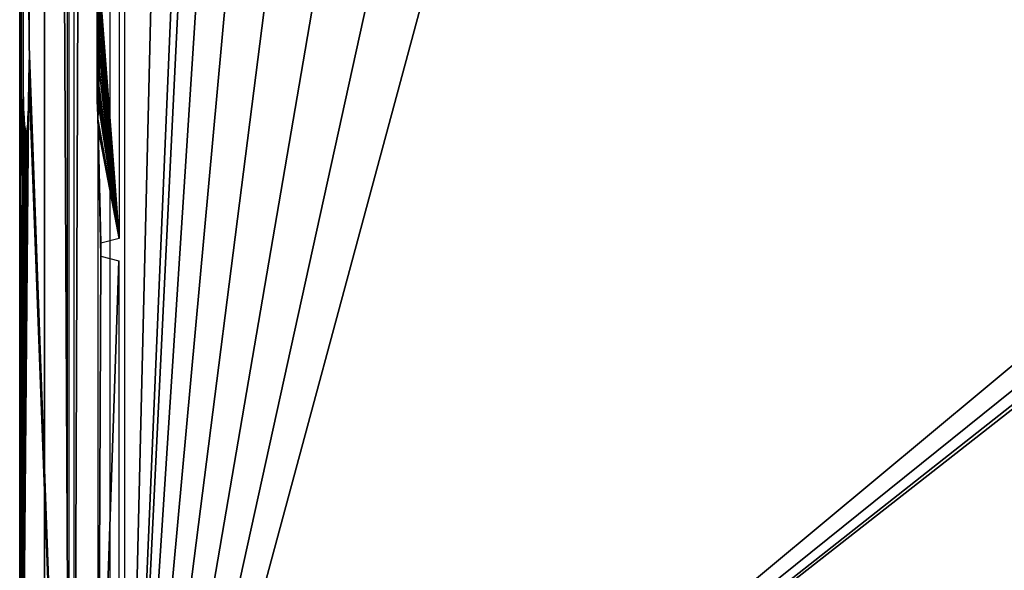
# Model space of a CAD drawing. Header units: millimetres. Extents: x -58 to 58, y -253 to 247.
# Tile 6 of 16: x -58 to -10, y -226 to -199. Entities that reach past the tile are written whole.
import ezdxf

# ---------------------------------------------------------------- set-up
doc = ezdxf.new("R2010")
doc.units = ezdxf.units.MM
doc.header["$LTSCALE"] = 69.39693
for name, color, linetype in [('1', 7, 'CONTINUOUS'), ('12', 7, 'CONTINUOUS'), ('34', 7, 'CONTINUOUS'), ('37', 7, 'CONTINUOUS'), ('4', 7, 'CONTINUOUS'), ('5', 7, 'CONTINUOUS'), ('6', 7, 'CONTINUOUS')]:
    doc.layers.add(name, color=color, linetype=linetype)

msp = doc.modelspace()

# ---------------------------------------------------------------- linework, layer by layer
at = {"layer": '1', "color": 251, "linetype": 'Continuous', "true_color": 0x4d4d4d}
for points in [[(-49.564, -96.25, 35), (-53.296, 242.372, 35), (-53.296, -252, 35), (-49.564, -96.25, 35)], [(-49.564, -163.75, 35), (-49.564, -96.25, 35), (-53.296, -252, 35), (-49.564, -163.75, 35)], [(-49.168, -167.269, 35), (-49.564, -163.75, 35), (-53.296, -252, 35), (-49.168, -167.269, 35)], [(-47.998, -170.612, 35), (-49.168, -167.269, 35), (-53.296, -252, 35), (-47.998, -170.612, 35)], [(-46.114, -173.61, 35), (-47.998, -170.612, 35), (-53.296, -252, 35), (-46.114, -173.61, 35)], [(-43.61, -176.114, 35), (-46.114, -173.61, 35), (-53.296, -252, 35), (-43.61, -176.114, 35)], [(43.61, -176.114, 35), (40.612, -177.998, 35), (-53.296, -252, 35), (43.61, -176.114, 35)], [(53.296, -252, 35), (43.61, -176.114, 35), (-53.296, -252, 35), (53.296, -252, 35)], [(-40.612, -177.998, 35), (-43.61, -176.114, 35), (-53.296, -252, 35), (-40.612, -177.998, 35)], [(40.612, -177.998, 35), (37.269, -179.168, 35), (-53.296, -252, 35), (40.612, -177.998, 35)], [(-37.269, -179.168, 35), (-40.612, -177.998, 35), (-53.296, -252, 35), (-37.269, -179.168, 35)], [(37.269, -179.168, 35), (33.75, -179.564, 35), (-53.296, -252, 35), (37.269, -179.168, 35)], [(-33.75, -179.564, 35), (-37.269, -179.168, 35), (-53.296, -252, 35), (-33.75, -179.564, 35)], [(33.75, -179.564, 35), (-33.75, -179.564, 35), (-53.296, -252, 35), (33.75, -179.564, 35)]]:
    msp.add_3dface(points, dxfattribs=at)
at = {"layer": '12', "color": 251, "linetype": 'Continuous', "true_color": 0x4d4d4d}
for points in [[(-55.79, -252, 32.982), (-53.991, 242.372, 34.719), (-55.79, 242.379, 32.982), (-55.79, -252, 32.982)], [(-55.79, -252, 32.982), (-53.991, -252, 34.719), (-53.991, 242.372, 34.719), (-55.79, -252, 32.982)]]:
    msp.add_3dface(points, dxfattribs=at)
at = {"layer": '34', "color": 251, "linetype": 'Continuous', "true_color": 0x4d4d4d}
for points in [[(57.222, -252, -37.5), (-57.222, 244.797, -37.5), (57.222, 244.797, -37.5), (57.222, -252, -37.5)], [(-57.222, -252, -37.5), (-57.222, 244.797, -37.5), (57.222, -252, -37.5), (-57.222, -252, -37.5)]]:
    msp.add_3dface(points, dxfattribs=at)
at = {"layer": '37', "color": 251, "linetype": 'Continuous', "true_color": 0x4d4d4d}
for points in [[(-57.222, 244.797, -37.5), (-57.222, -252, -37.5), (-57.222, 244.797, -35), (-57.222, 244.797, -37.5)], [(-57.222, -252, -37.5), (-57.222, -252, -35), (-57.222, 244.797, -35), (-57.222, -252, -37.5)]]:
    msp.add_3dface(points, dxfattribs=at)
at = {"layer": '4', "color": 251, "linetype": 'Continuous', "true_color": 0x4d4d4d}
for points in [[(-53.548, -151.615, 32.25), (-53.548, -209.451, 32.25), (-54.582, -195.963, -27), (-53.548, -151.615, 32.25)], [(-54.582, -195.963, -27), (-53.548, -209.451, 32.25), (-54.601, -196.41, -28.099), (-54.582, -195.963, -27)], [(-54.601, -196.41, -28.099), (-53.548, -209.451, 32.25), (-54.557, -197.138, -25.566), (-54.601, -196.41, -28.099)], [(-54.557, -197.138, -25.566), (-53.548, -209.451, 32.25), (-54.543, -197.435, -24.75), (-54.557, -197.138, -25.566)], [(-54.543, -197.435, -24.75), (-53.548, -209.451, 32.25), (-54.531, -197.993, -24.085), (-54.543, -197.435, -24.75)], [(-54.636, -199.398, -30.116), (-54.63, -198.246, -29.771), (-54.605, -198.745, -28.349), (-54.636, -199.398, -30.116)], [(-54.605, -198.745, -28.349), (-54.63, -198.246, -29.771), (-54.598, -197.993, -27.915), (-54.605, -198.745, -28.349)], [(-54.531, -197.993, -24.085), (-53.548, -209.451, 32.25), (-54.523, -198.745, -23.651), (-54.531, -197.993, -24.085)], [(-54.608, -199.6, -28.5), (-54.636, -199.398, -30.116), (-54.605, -198.745, -28.349), (-54.608, -199.6, -28.5)], [(-54.523, -198.745, -23.651), (-53.548, -209.451, 32.25), (-54.521, -199.6, -23.5), (-54.523, -198.745, -23.651)], [(-54.636, -200.602, -30.116), (-54.636, -199.398, -30.116), (-54.608, -200.4, -28.5), (-54.636, -200.602, -30.116)], [(-54.636, -199.398, -30.116), (-54.608, -199.6, -28.5), (-54.608, -200.4, -28.5), (-54.636, -199.398, -30.116)], [(-54.521, -199.6, -23.5), (-53.548, -209.451, 32.25), (-54.521, -200.4, -23.5), (-54.521, -199.6, -23.5)], [(-54.605, -201.255, -28.349), (-54.636, -200.602, -30.116), (-54.608, -200.4, -28.5), (-54.605, -201.255, -28.349)], [(-54.63, -201.754, -29.771), (-54.636, -200.602, -30.116), (-54.605, -201.255, -28.349), (-54.63, -201.754, -29.771)], [(-54.521, -200.4, -23.5), (-53.548, -209.451, 32.25), (-54.523, -201.255, -23.651), (-54.521, -200.4, -23.5)], [(-54.598, -202.007, -27.915), (-54.63, -201.754, -29.771), (-54.605, -201.255, -28.349), (-54.598, -202.007, -27.915)], [(-54.523, -201.255, -23.651), (-53.548, -209.451, 32.25), (-54.531, -202.007, -24.085), (-54.523, -201.255, -23.651)], [(-54.632, -201.755, -29.866), (-54.63, -201.754, -29.771), (-54.598, -202.007, -27.915), (-54.632, -201.755, -29.866)], [(-54.632, -202.845, -29.866), (-54.632, -201.755, -29.866), (-54.586, -202.565, -27.25), (-54.632, -202.845, -29.866)], [(-54.586, -202.565, -27.25), (-54.632, -201.755, -29.866), (-54.598, -202.007, -27.915), (-54.586, -202.565, -27.25)], [(-54.531, -202.007, -24.085), (-53.548, -209.451, 32.25), (-54.543, -202.565, -24.75), (-54.531, -202.007, -24.085)], [(-54.572, -202.862, -26.434), (-54.632, -202.845, -29.866), (-54.586, -202.565, -27.25), (-54.572, -202.862, -26.434)], [(-54.543, -202.565, -24.75), (-53.548, -209.451, 32.25), (-54.557, -202.862, -25.566), (-54.543, -202.565, -24.75)], [(-54.617, -202.852, -29.027), (-54.632, -202.845, -29.866), (-54.572, -202.862, -26.434), (-54.617, -202.852, -29.027)], [(-54.601, -203.59, -28.099), (-54.617, -202.852, -29.027), (-54.572, -202.862, -26.434), (-54.601, -203.59, -28.099)], [(-53.548, -209.451, 32.25), (-54.601, -203.59, -28.099), (-54.572, -202.862, -26.434), (-53.548, -209.451, 32.25)], [(-54.557, -202.862, -25.566), (-53.548, -209.451, 32.25), (-54.572, -202.862, -26.434), (-54.557, -202.862, -25.566)], [(-53.548, -209.451, 32.25), (-54.582, -204.037, -27), (-54.601, -203.59, -28.099), (-53.548, -209.451, 32.25)], [(-54.582, -240.52, -27), (-54.582, -204.037, -27), (-54.46, -210.321, -20), (-54.582, -240.52, -27)], [(-54.46, -210.321, -20), (-54.582, -204.037, -27), (-54.46, -209.679, -20), (-54.46, -210.321, -20)], [(-54.46, -209.679, -20), (-54.582, -204.037, -27), (-53.548, -209.451, 32.25), (-54.46, -209.679, -20)], [(-53.569, -210.544, 31.026), (-54.582, -240.52, -27), (-54.46, -210.321, -20), (-53.569, -210.544, 31.026)], [(-53.569, -240.993, 31.026), (-54.582, -240.52, -27), (-53.569, -210.544, 31.026), (-53.569, -240.993, 31.026)]]:
    msp.add_3dface(points, dxfattribs=at)
at = {"layer": '5', "color": 251, "linetype": 'Continuous', "true_color": 0x4d4d4d}
for points in [[(-58.444, -252, -35), (-58.444, 244.729, -35), (-56.031, -240.1, -35), (-58.444, -252, -35)], [(-56.031, -240.1, -35), (-58.444, 244.729, -35), (-56.031, 243.581, -35), (-56.031, -240.1, -35)]]:
    msp.add_3dface(points, dxfattribs=at)
at = {"layer": '6', "color": 251, "linetype": 'Continuous', "true_color": 0x4d4d4d}
for points in [[(-58.444, 244.729, -35), (-58.444, -252, -35), (-58.278, 200, -30.223), (-58.444, 244.729, -35)], [(-58.011, -197.52, -22.588), (-57.99, -198.696, -21.988), (-56.094, 242.379, 32.298), (-58.011, -197.52, -22.588)], [(-57.99, -198.696, -21.988), (-57.983, -200, -21.782), (-56.094, 242.379, 32.298), (-57.99, -198.696, -21.988)], [(-57.983, -200, -21.782), (-56.094, -252, 32.298), (-56.094, 242.379, 32.298), (-57.983, -200, -21.782)], [(-58.278, 200, -30.223), (-58.444, -252, -35), (-58.27, 198.696, -30.017), (-58.278, 200, -30.223)], [(-58.27, 198.696, -30.017), (-58.444, -252, -35), (-58.25, 197.52, -29.418), (-58.27, 198.696, -30.017)], [(-58.25, 197.52, -29.418), (-58.444, -252, -35), (-58.217, 196.586, -28.484), (-58.25, 197.52, -29.418)], [(-58.217, 196.586, -28.484), (-58.444, -252, -35), (-58.176, 195.986, -27.307), (-58.217, 196.586, -28.484)], [(-58.444, -252, -35), (-58.278, 0, -30.223), (-58.176, 195.986, -27.307), (-58.444, -252, -35)], [(-58.278, 0, -30.223), (-58.444, -252, -35), (-58.27, -1.304, -30.017), (-58.278, 0, -30.223)], [(-58.27, -1.304, -30.017), (-58.444, -252, -35), (-58.25, -2.48, -29.418), (-58.27, -1.304, -30.017)], [(-58.25, -2.48, -29.418), (-58.444, -252, -35), (-58.217, -3.414, -28.484), (-58.25, -2.48, -29.418)], [(-58.217, -3.414, -28.484), (-58.444, -252, -35), (-58.176, -4.014, -27.307), (-58.217, -3.414, -28.484)], [(-58.176, -4.014, -27.307), (-58.444, -252, -35), (-58.13, -4.221, -26.003), (-58.176, -4.014, -27.307)], [(-58.444, -252, -35), (-58.278, -200, -30.223), (-58.13, -4.221, -26.003), (-58.444, -252, -35)], [(-58.278, -200, -30.223), (-58.27, -198.696, -30.017), (-58.13, -4.221, -26.003), (-58.278, -200, -30.223)], [(-58.278, -200, -30.223), (-58.444, -252, -35), (-58.27, -201.304, -30.017), (-58.278, -200, -30.223)], [(-57.99, -201.304, -21.988), (-56.094, -252, 32.298), (-57.983, -200, -21.782), (-57.99, -201.304, -21.988)], [(-58.011, -202.48, -22.588), (-58.444, -252, -35), (-57.99, -201.304, -21.988), (-58.011, -202.48, -22.588)], [(-58.444, -252, -35), (-56.094, -252, 32.298), (-57.99, -201.304, -21.988), (-58.444, -252, -35)], [(-58.27, -201.304, -30.017), (-58.444, -252, -35), (-58.25, -202.48, -29.418), (-58.27, -201.304, -30.017)], [(-58.044, -203.414, -23.521), (-58.444, -252, -35), (-58.011, -202.48, -22.588), (-58.044, -203.414, -23.521)], [(-58.25, -202.48, -29.418), (-58.444, -252, -35), (-58.217, -203.414, -28.484), (-58.25, -202.48, -29.418)], [(-58.085, -204.014, -24.698), (-58.444, -252, -35), (-58.044, -203.414, -23.521), (-58.085, -204.014, -24.698)], [(-58.217, -203.414, -28.484), (-58.444, -252, -35), (-58.176, -204.014, -27.307), (-58.217, -203.414, -28.484)], [(-58.176, -204.014, -27.307), (-58.444, -252, -35), (-58.13, -204.221, -26.003), (-58.176, -204.014, -27.307)], [(-58.13, -204.221, -26.003), (-58.444, -252, -35), (-58.085, -204.014, -24.698), (-58.13, -204.221, -26.003)]]:
    msp.add_3dface(points, dxfattribs=at)

doc.saveas('drawing.dxf')
